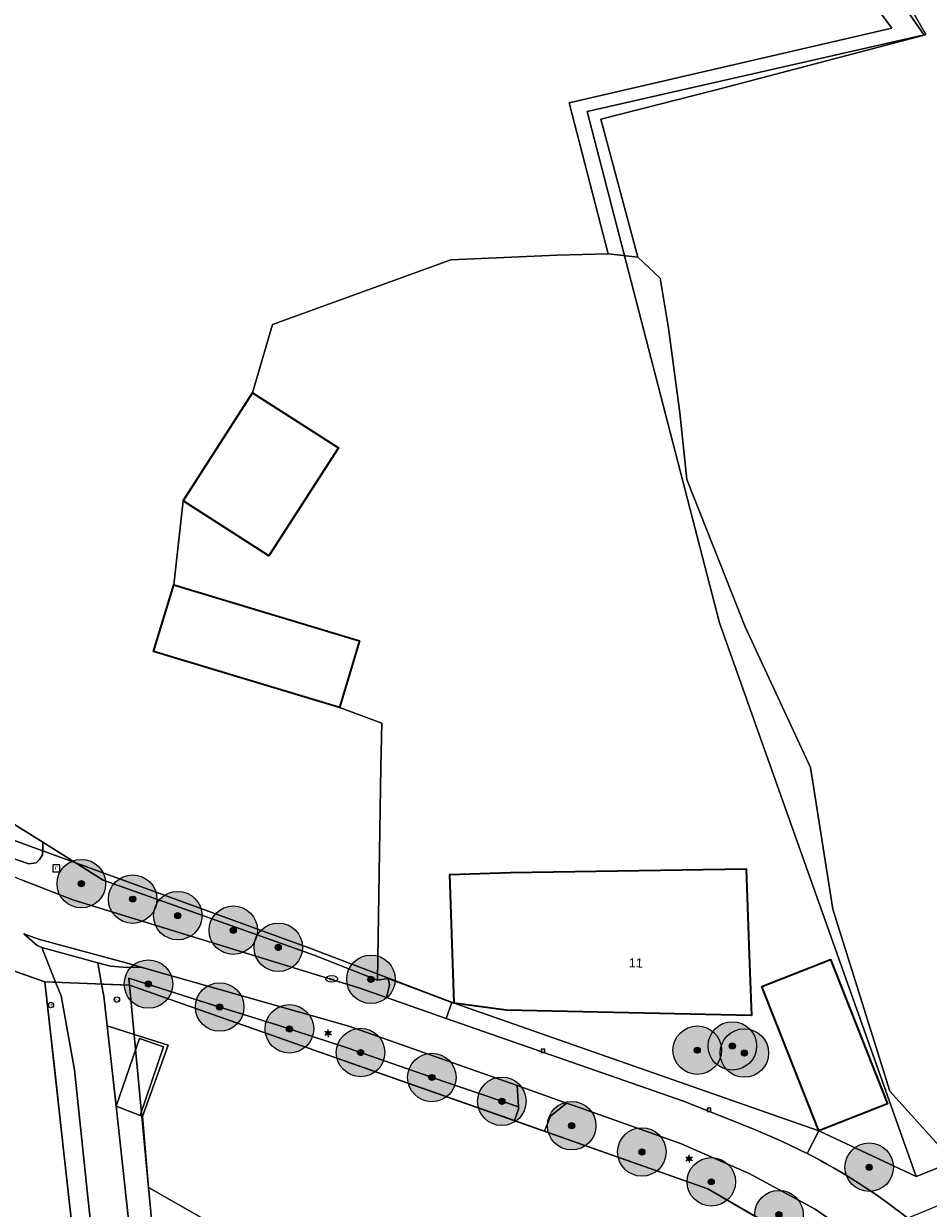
# Model space of a CAD drawing. Header units: millimetres. Extents: x 162876 to 168130, y 402614 to 405602.
# Tile 76 of 256: x 164856 to 164931, y 403471 to 403569. Entities that reach past the tile are written whole.
import ezdxf
from ezdxf.enums import TextEntityAlignment as Align

# ---------------------------------------------------------------- set-up
doc = ezdxf.new("R2010")
doc.units = ezdxf.units.MM
for name, color, linetype, lineweight in [('X-CA190022.004-UO-BGT_Ondergrond$0$GE_201_SHDHek_Lijn_GEM', 253, 'X-CA190022.004-UO-BGT_Ondergrond$0$Hekwerk', 9), ('X-CA190022.004-UO-BGT_Ondergrond$0$GE_203_VGOHaag_Lijn_GEM', 253, 'X-CA190022.004-UO-BGT_Ondergrond$0$Heg', 9), ('X-CA190022.004-UO-BGT_Ondergrond$0$GE_314_WGDRijbaanLokaleweg_Vlak_GEM', 253, 'Continuous', 9), ('X-CA190022.004-UO-BGT_Ondergrond$0$GE_322_WGDInrit_Vlak_GEM', 253, 'Continuous', 9), ('X-CA190022.004-UO-BGT_Ondergrond$0$GE_363_OWGBerm_openverharding_Vlak_GEM', 253, 'Continuous', 9), ('X-CA190022.004-UO-BGT_Ondergrond$0$GE_364_OWGBerm_halfverhard_Vlak_GEM', 253, 'Continuous', 9), ('X-CA190022.004-UO-BGT_Ondergrond$0$GE_367_OWGBerm_groenvoorziening_grasenk_GEM', 253, 'Continuous', 9), ('X-CA190022.004-UO-BGT_Ondergrond$0$GE_401_OTDErf_Vlak_GEM', 253, 'Continuous', 9), ('X-CA190022.004-UO-BGT_Ondergrond$0$GE_4502_GBKN_Huisnummer_Lijn_GEM', 7, 'Continuous', 9), ('X-CA190022.004-UO-BGT_Ondergrond$0$GE_457_BTDHoutwal_Vlak_GEM', 253, 'Continuous', 9), ('X-CA190022.004-UO-BGT_Ondergrond$0$GE_476_BTDGraslandagrarisch_Vlak_GEM', 253, 'Continuous', 9), ('X-CA190022.004-UO-BGT_Ondergrond$0$GE_477_BTDGroenvoorziening_Vlak_GEM', 253, 'Continuous', 9), ('X-CA190022.004-UO-BGT_Ondergrond$0$GE_491_VGOHaag_Inrichtend_Vlak_GEM', 253, 'Continuous', 9), ('X-CA190022.004-UO-BGT_Ondergrond$0$GE_523_WTDGreppel_drogesloot_Vlak_GEM', 253, 'Continuous', 9), ('X-CA190022.004-UO-BGT_Ondergrond$0$GE_601_PNDgrondvlakpand_Vlak_MV_GEM', 34, 'Continuous', 35), ('X-CA190022.004-UO-BGT_Ondergrond$0$GE_814_BRDVerkeersbord_Punt_GEM', 7, 'Continuous', 25), ('X-CA190022.004-UO-BGT_Ondergrond$0$GE_861_PALLichtmast_Punt_GEM', 202, 'Continuous', 25), ('X-CA190022.004-UO-BGT_Ondergrond$0$GE_882_PutBrandkraan_Punt_GEM', 150, 'Continuous', 25), ('X-CA190022.004-UO-BGT_Ondergrond$0$GE_885_PutInspectieofRioolput_Punt_GEM', 253, 'Continuous', 9), ('X-CA190022.004-UO-BGT_Ondergrond$0$GE_886_PutKolk_Punt_GEM', 253, 'Continuous', 9), ('X-CA190022.004-UO-BGT_Ondergrond$0$N-WE-RI-PUT_INSPECTIE-S', 253, 'Continuous', 9), ('X-CA190022.004-UO-DWM_Beplanting_v0.1$0$B-WE-GR-BOOM-S AFKOMSTIG UIT BGT', 252, 'Continuous', 0), ('X-CA190022.004-UO-KAD_Percelen$0$B-WE-KG-GRENS_PERCEEL-GV', 150, 'Continuous', 9)]:
    doc.layers.add(name, color=color, linetype=linetype, lineweight=lineweight)
doc.layers.add('X-CA190022.004-UO-DWM_Beplanting_v0.1$0$B-WE-GR-BOOM-S AFKOMSTIG UIT BOMENBESTAND GEMEENTE', color=252, linetype='Continuous')
doc.styles.add('X-CA190022.004-UO-BGT_Ondergrond$0$BGT_NAR', font='arial.ttf', dxfattribs={"height": 1})
doc.styles.add('X-CA190022.004-UO-BGT_Ondergrond$0$NLCS-ISO', font='NLCS-ISO.ttf')
doc.linetypes.add('X-CA190022.004-UO-BGT_Ondergrond$0$Heg', pattern='A,5,-1.5,[2,dgnlstyle-meierijstad.shx,S=0.007937,R=45,X=0,Y=0],-1.5', length=8)
doc.linetypes.add('X-CA190022.004-UO-BGT_Ondergrond$0$Hekwerk', pattern='A,5,-1.5,[2,dgnlstyle-Veghel.shx,S=0.007937,R=0,X=0,Y=0],-1.5', length=8)

# ---------------------------------------------------------------- blocks, each defined once
blk = doc.blocks.new('X-CA190022.004-UO-BGT_Ondergrond$0$SRI-KOLK-SO')
at = {"color": 0, "linetype": 'ByBlock', "lineweight": 18}
blk.add_lwpolyline([(-1.125, -1.125), (1.125, -1.125), (1.125, 1.125), (-1.125, 1.125)], close=True, dxfattribs=at)
at = {"color": 0, "linetype": 'ByBlock', "lineweight": 18, "style": 'X-CA190022.004-UO-BGT_Ondergrond$0$NLCS-ISO'}
blk.add_text('k', height=1.5, dxfattribs=at).set_placement((0, 0), align=Align.MIDDLE_CENTER)
blk = doc.blocks.new('X-CA190022.004-UO-BGT_Ondergrond$0$IMGEOKolk')
at = {"xscale": 5, "yscale": 5, "zscale": 5}
blk.add_blockref('X-CA190022.004-UO-BGT_Ondergrond$0$SRI-KOLK-SO', (0, 0), dxfattribs=at)
blk = doc.blocks.new('X-CA190022.004-UO-BGT_Ondergrond$0$SKL-WATER_BRANDKRAAN_BRANDPUT-SO')
at = {"color": 0, "linetype": 'ByBlock', "lineweight": 18}
blk.add_ellipse((0, 0), major_axis=(2.5, 0), ratio=0.54, dxfattribs=at)
at = {"color": 0, "linetype": 'ByBlock', "lineweight": 18, "style": 'X-CA190022.004-UO-BGT_Ondergrond$0$NLCS-ISO'}
blk.add_text('bk', height=1.5, dxfattribs=at).set_placement((0.16, 0), align=Align.MIDDLE_CENTER)
blk = doc.blocks.new('X-CA190022.004-UO-BGT_Ondergrond$0$IMGEOBrandkraanput')
at = {"xscale": 5, "yscale": 5, "zscale": 5}
blk.add_blockref('X-CA190022.004-UO-BGT_Ondergrond$0$SKL-WATER_BRANDKRAAN_BRANDPUT-SO', (0, 0), dxfattribs=at)
blk = doc.blocks.new('X-CA190022.004-UO-BGT_Ondergrond$0$SIE-WEG_PAAL_VERKEERSBORD-SO')
at = {"linetype": 'ByBlock', "lineweight": 18}
blk.add_circle((0, 0), 1.5, dxfattribs=at)
at = {"linetype": 'ByBlock', "lineweight": 18, "style": 'X-CA190022.004-UO-BGT_Ondergrond$0$NLCS-ISO'}
blk.add_text('vb', height=1.5, dxfattribs=at).set_placement((0, 0.13), align=Align.MIDDLE_CENTER)
blk = doc.blocks.new('X-CA190022.004-UO-BGT_Ondergrond$0$IMGEOVerkeersbord')
at = {"xscale": 5, "yscale": 5, "zscale": 5}
blk.add_blockref('X-CA190022.004-UO-BGT_Ondergrond$0$SIE-WEG_PAAL_VERKEERSBORD-SO', (0, 0), dxfattribs=at)
blk = doc.blocks.new('X-CA190022.004-UO-BGT_Ondergrond$0$SRI-PUT_INSPECTIEPUT_RIOOLPUT-SO')
at = {"color": 0, "linetype": 'ByBlock', "lineweight": 18}
blk.add_lwpolyline([(-1.12, -1.12), (1.12, -1.12), (1.12, 1.12), (-1.12, 1.12)], close=True, dxfattribs=at)
at = {"color": 0, "linetype": 'ByBlock', "lineweight": 18, "style": 'X-CA190022.004-UO-BGT_Ondergrond$0$NLCS-ISO'}
blk.add_text('r', height=1.5, dxfattribs=at).set_placement((0, 0.28), align=Align.MIDDLE_CENTER)
blk = doc.blocks.new('X-CA190022.004-UO-BGT_Ondergrond$0$IMGEOInspectierioolput')
at = {"layer": 'X-CA190022.004-UO-BGT_Ondergrond$0$N-WE-RI-PUT_INSPECTIE-S', "xscale": 10, "yscale": 10, "zscale": 10}
blk.add_blockref('X-CA190022.004-UO-BGT_Ondergrond$0$SRI-PUT_INSPECTIEPUT_RIOOLPUT-SO', (0, 0), dxfattribs=at)
blk = doc.blocks.new('X-CA190022.004-UO-BGT_Ondergrond$0$N-SIE-WEG_LICHTMAST-SO')
h = blk.add_hatch(color=256)
h.paths.add_polyline_path([(1.16, 0.5, 0.658505), (-1.16, 0.5)])
h.paths.add_polyline_path([(-1.16, -0.5, 0.658505), (1.16, -0.5)])
at = {"flags": 128}
for points in [[(-2.19, 1.27), (-1.1, 0.63)], [(-1.16, 0.5), (1.16, 0.5)], [(0, 1.27), (0, 2.53)], [(1.1, 0.63), (2.19, 1.27)], [(-2.19, -1.27), (-1.1, -0.63)], [(-1.16, -0.5), (1.16, -0.5)], [(0, -1.27), (0, -2.53)], [(2.19, -1.27), (1.1, -0.63)]]:
    blk.add_lwpolyline(points, dxfattribs=at)
at = {"ltscale": 0.5}
blk.add_circle((0, 0), 1.27, dxfattribs=at)
at = {"style": 'X-CA190022.004-UO-BGT_Ondergrond$0$NLCS-ISO'}
blk.add_attdef('TYPE', text='', height=1.8, dxfattribs=at).set_placement((0, 2.53), align=Align.BOTTOM_CENTER)
blk = doc.blocks.new('X-CA190022.004-UO-BGT_Ondergrond$0$IMGEOLichtmastpaal')
at = {"xscale": 5, "yscale": 5, "zscale": 5}
blk.add_blockref('X-CA190022.004-UO-BGT_Ondergrond$0$N-SIE-WEG_LICHTMAST-SO', (0, 6.4), dxfattribs=at)
blk = doc.blocks.new('X-CA190022.004-UO-DWM_Beplanting_v0.1$0$SGR-BOOM_01-SO')
at = {"linetype": 'ByBlock', "lineweight": 18}
h = blk.add_hatch(color=0, dxfattribs=at)
h.dxf.hatch_style = 1
edge = h.paths.add_edge_path()
edge.add_arc((0, 0), 0.25, 0, 360)
at = {"color": 0, "linetype": 'ByBlock', "lineweight": 18}
for radius in [2, 0.25]:
    blk.add_circle((0, 0), radius, dxfattribs=at)
blk = doc.blocks.new('X-CA190022.004-UO-DWM_Beplanting_v0.1$0$IMGEOBoom')
at = {"transparency": 33554457}
h = blk.add_hatch(color=256, dxfattribs=at)
h.dxf.hatch_style = 1
edge = h.paths.add_edge_path()
edge.add_arc((0, 0), 100, 0, 360)
edge = h.paths.add_edge_path(flags=17)
edge.add_arc((0, 0), 12.5, 0, 360)
h = blk.add_hatch()
h.set_pattern_fill('ANGLE', color=256)
h.set_pattern_definition([(0, (0, 0), (0, 6.985), [5.08, -1.905]), (90, (0, 0), (-6.985, 4e-16), [5.08, -1.905])])
edge = h.paths.add_edge_path(flags=17)
edge.add_arc((0, 0), 12.5, 0, 360)
at = {"xscale": 50, "yscale": 50, "zscale": 50}
blk.add_blockref('X-CA190022.004-UO-DWM_Beplanting_v0.1$0$SGR-BOOM_01-SO', (0, 0), dxfattribs=at)

msp = doc.modelspace()

# ---------------------------------------------------------------- linework, layer by layer
at = {"layer": 'X-CA190022.004-UO-BGT_Ondergrond$0$GE_201_SHDHek_Lijn_GEM'}
for p, q in [((164857.876, 403501.339), (164854.889, 403503.211)), ((164862.867, 403498.211), (164857.876, 403501.339)), ((164862.867, 403498.211), (164875.49, 403493.73)), ((164875.49, 403493.73), (164880.259, 403492.023)), ((164880.259, 403492.023), (164885.472, 403489.976))]:
    msp.add_line(p, q, dxfattribs=at)
at = {"layer": 'X-CA190022.004-UO-BGT_Ondergrond$0$GE_203_VGOHaag_Lijn_GEM'}
for p, q in [((164885.753, 403507.603), (164885.472, 403489.976)), ((164865.033, 403489.542), (164864.977, 403490.129)), ((164864.977, 403490.129), (164871.434, 403488.077)), ((164865.033, 403489.542), (164864.977, 403490.129)), ((164864.977, 403490.129), (164871.434, 403488.077)), ((164871.434, 403488.077), (164877.253, 403486.246)), ((164871.434, 403488.077), (164877.253, 403486.246)), ((164877.253, 403486.246), (164883.051, 403484.338)), ((164877.253, 403486.246), (164883.051, 403484.338)), ((164883.051, 403484.338), (164890.961, 403481.595)), ((164883.051, 403484.338), (164890.961, 403481.595)), ((164890.961, 403481.595), (164897.104, 403479.51)), ((164890.961, 403481.595), (164897.104, 403479.51))]:
    msp.add_line(p, q, dxfattribs=at)
at = {"layer": 'X-CA190022.004-UO-BGT_Ondergrond$0$GE_314_WGDRijbaanLokaleweg_Vlak_GEM', "flags": 128}
for points in [[(164849.45, 403501.48), (164851.936, 403500.024), (164856.119, 403498.253), (164860.35, 403496.6), (164884.04, 403489.29), (164886.233, 403488.525), (164891.154, 403486.808), (164910.72, 403479.98), (164916.523, 403477.659), (164918.743, 403476.711), (164920.915, 403475.659)], [(164857.52, 403493.35), (164864.96, 403491.33), (164866.075, 403491.013), (164864.505, 403491.026), (164863.464, 403491.106), (164862.425, 403491.384), (164857.796, 403492.658), (164857.424, 403492.813), (164856.308, 403493.795), (164857.52, 403493.35)], [(164926.095, 403467.899), (164925.6, 403468.29), (164921.589, 403471.078), (164916.13, 403474), (164910.48, 403476.49), (164901.8, 403479.56), (164901.063, 403479.821), (164896.994, 403481.26), (164883.11, 403486.17), (164866.075, 403491.013), (164864.96, 403491.33), (164857.52, 403493.35), (164856.308, 403493.795)], [(164869.825, 403427.584), (164865.083, 403427.02), (164865.527, 403427.87), (164865.922, 403428.627), (164864.796, 403438.978), (164864.735, 403439.533), (164863.473, 403453.96), (164862.494, 403463.715), (164861.594, 403472.05), (164860.502, 403482.569), (164859.39, 403488.66), (164858.936, 403489.798), (164857.796, 403492.658), (164862.425, 403491.384), (164862.732, 403489.638), (164862.91, 403488.63), (164863.18, 403486.203), (164863.92, 403479.557), (164865.637, 403463.889)]]:
    msp.add_lwpolyline(points, dxfattribs=at)
at = {"layer": 'X-CA190022.004-UO-BGT_Ondergrond$0$GE_314_WGDRijbaanLokaleweg_Vlak_GEM', "extrusion": (0, 0, -1)}
msp.add_arc((-164897.396, 403429.927), 51.426, 117.21594, 128.2287, dxfattribs=at)
at = {"layer": 'X-CA190022.004-UO-BGT_Ondergrond$0$GE_322_WGDInrit_Vlak_GEM', "flags": 128}
for points in [[(164886.356, 403490.097), (164891.617, 403488.132), (164891.154, 403486.808), (164886.233, 403488.525), (164886.482, 403489.587), (164886.356, 403490.097)], [(164865.417, 403485.488), (164868.22, 403484.592), (164866.102, 403478.713), (164865.898, 403478.792), (164867.848, 403484.455), (164865.862, 403485.139), (164863.92, 403479.557), (164863.18, 403486.203), (164865.417, 403485.488)], [(164867.848, 403484.455), (164865.898, 403478.792), (164863.92, 403479.557), (164865.862, 403485.139), (164867.848, 403484.455)], [(164901.063, 403479.821), (164899.744, 403478.738), (164899.256, 403477.5), (164896.779, 403478.393), (164897.115, 403479.326), (164897.104, 403479.51), (164896.994, 403481.26), (164901.063, 403479.821)]]:
    msp.add_lwpolyline(points, dxfattribs=at)
at = {"layer": 'X-CA190022.004-UO-BGT_Ondergrond$0$GE_363_OWGBerm_openverharding_Vlak_GEM', "flags": 128}
msp.add_lwpolyline([(164891.81, 403488.06), (164921.88, 403477.54), (164920.915, 403475.659), (164918.743, 403476.711), (164916.523, 403477.659), (164910.72, 403479.98), (164891.154, 403486.808), (164891.617, 403488.132), (164891.81, 403488.06)], dxfattribs=at)
at = {"layer": 'X-CA190022.004-UO-BGT_Ondergrond$0$GE_364_OWGBerm_halfverhard_Vlak_GEM', "flags": 128}
for points in [[(164866.075, 403491.013), (164883.11, 403486.17), (164896.994, 403481.26), (164897.104, 403479.51), (164890.961, 403481.595), (164883.051, 403484.338), (164877.253, 403486.246), (164871.434, 403488.077), (164864.977, 403490.129), (164865.033, 403489.542), (164862.732, 403489.638), (164862.425, 403491.384), (164863.464, 403491.106), (164864.505, 403491.026), (164866.075, 403491.013)], [(164865.033, 403489.542), (164865.417, 403485.488), (164863.18, 403486.203), (164862.91, 403488.63), (164862.732, 403489.638), (164865.033, 403489.542)]]:
    msp.add_lwpolyline(points, dxfattribs=at)
at = {"layer": 'X-CA190022.004-UO-BGT_Ondergrond$0$GE_367_OWGBerm_groenvoorziening_grasenk_GEM', "flags": 128}
for points in [[(164854.885, 403500.198), (164856.74, 403499.574), (164857.341, 403499.645), (164857.651, 403499.954), (164857.87, 403500.317), (164857.872, 403500.936), (164857.876, 403501.339), (164862.867, 403498.211), (164875.49, 403493.73), (164880.259, 403492.023), (164885.472, 403489.976), (164886.356, 403490.097), (164886.482, 403489.587), (164886.233, 403488.525), (164884.04, 403489.29), (164860.35, 403496.6), (164856.119, 403498.253)], [(164856.308, 403493.795), (164857.424, 403492.813), (164857.796, 403492.658), (164858.936, 403489.798), (164858.048, 403489.835), (164851.832, 403492)], [(164859.39, 403488.66), (164860.502, 403482.569), (164861.594, 403472.05), (164862.494, 403463.715), (164863.473, 403453.96), (164864.735, 403439.533), (164864.796, 403438.978), (164863.804, 403440.157), (164863.666, 403441.296), (164862.249, 403453.006), (164860.686, 403466.129), (164859.593, 403475.949), (164858.863, 403482.515), (164858.048, 403489.835), (164858.936, 403489.798), (164859.39, 403488.66)], [(164866.612, 403472.854), (164867.38, 403464.74), (164867.508, 403463.249), (164865.637, 403463.889), (164863.92, 403479.557), (164865.898, 403478.792), (164866.102, 403478.713), (164866.612, 403472.854)], [(164927.499, 403465.805), (164925.819, 403465.518), (164925.189, 403465.167), (164924.085, 403466.159), (164921.671, 403467.512), (164912.727, 403472.756), (164899.56, 403477.39), (164899.256, 403477.5), (164899.744, 403478.738), (164901.063, 403479.821), (164901.8, 403479.56)], [(164901.8, 403479.56), (164910.48, 403476.49), (164916.13, 403474), (164921.589, 403471.078), (164925.6, 403468.29), (164926.095, 403467.899)]]:
    msp.add_lwpolyline(points, dxfattribs=at)
at = {"layer": 'X-CA190022.004-UO-BGT_Ondergrond$0$GE_401_OTDErf_Vlak_GEM', "flags": 128}
for points in [[(164920.915, 403475.659), (164921.88, 403477.54), (164891.81, 403488.06), (164891.617, 403488.132), (164886.356, 403490.097), (164885.472, 403489.976), (164885.753, 403507.603), (164885.854, 403511.176), (164882.36, 403512.47), (164884.01, 403517.98), (164868.69, 403522.58), (164869.445, 403529.519), (164876.522, 403524.975), (164882.255, 403533.901), (164875.177, 403538.446), (164876.838, 403544.078), (164891.543, 403549.408), (164900.274, 403549.805), (164904.503, 403549.906), (164906.965, 403549.622), (164908.801, 403547.901), (164909.489, 403543.772), (164910.407, 403536.775), (164910.98, 403531.269), (164915.798, 403519.11), (164921.189, 403507.524)], [(164793.081, 403543.524), (164799.971, 403547.237), (164805.156, 403540.166), (164806.434, 403541.103), (164827.881, 403511.643), (164834.892, 403502.714), (164839.324, 403497.819), (164843.689, 403493.586), (164847.328, 403490.874), (164850.635, 403489.088), (164851.906, 403489.103), (164852.488, 403488.938), (164852.962, 403489.209), (164853.346, 403489.845), (164853.202, 403490.428), (164852.477, 403491.486), (164851.832, 403492), (164858.048, 403489.835), (164858.863, 403482.515), (164859.593, 403475.949), (164860.686, 403466.129)], [(164921.189, 403507.524), (164923.024, 403495.824), (164927.727, 403480.797), (164933.004, 403474.947), (164934.918, 403472.65), (164929.218, 403470.324)], [(164891.81, 403488.06), (164891.45, 403498.69), (164896.45, 403498.85), (164915.876, 403499.151), (164916.142, 403492.056), (164916.33, 403487.06), (164896.1, 403487.49), (164891.81, 403488.06)], [(164921.88, 403477.54), (164917.17, 403489.43), (164922.83, 403491.66), (164927.53, 403479.77), (164921.88, 403477.54)], [(164867.38, 403464.74), (164866.612, 403472.854), (164866.102, 403478.713), (164868.22, 403484.592), (164865.417, 403485.488), (164865.033, 403489.542), (164880.806, 403483.99), (164896.779, 403478.393), (164899.256, 403477.5), (164899.56, 403477.39), (164912.727, 403472.756), (164921.671, 403467.512)]]:
    msp.add_lwpolyline(points, dxfattribs=at)
at = {"layer": 'X-CA190022.004-UO-BGT_Ondergrond$0$GE_401_OTDErf_Vlak_GEM'}
msp.add_arc((164897.396, 403429.927), 51.426, 51.7713, 62.78406, dxfattribs=at)
at = {"layer": 'X-CA190022.004-UO-BGT_Ondergrond$0$GE_457_BTDHoutwal_Vlak_GEM', "flags": 128}
msp.add_lwpolyline([(164900.508, 403610.843), (164900.949, 403610.211), (164906.785, 403601.862), (164911.612, 403595.006), (164927.087, 403573.025), (164930.559, 403567.954), (164913.414, 403563.445), (164903.889, 403561.032), (164906.965, 403549.622), (164904.503, 403549.906), (164901.285, 403562.366), (164927.892, 403568.525), (164926.203, 403570.84), (164898.003, 403609.583), (164900.508, 403610.843)], dxfattribs=at)
at = {"layer": 'X-CA190022.004-UO-BGT_Ondergrond$0$GE_476_BTDGraslandagrarisch_Vlak_GEM', "flags": 128}
for points in [[(164984.542, 403526.669), (164994.34, 403501.148), (164995.635, 403497.774), (164995.617, 403497.416), (164986.179, 403493.565), (164934.918, 403472.65), (164933.004, 403474.947), (164927.727, 403480.797), (164923.024, 403495.824), (164921.189, 403507.524), (164915.798, 403519.11), (164910.98, 403531.269), (164910.407, 403536.775), (164909.489, 403543.772), (164908.801, 403547.901), (164906.965, 403549.622), (164903.889, 403561.032), (164913.414, 403563.445), (164930.559, 403567.954), (164927.087, 403573.025)], [(164926.203, 403570.84), (164927.892, 403568.525), (164901.285, 403562.366)], [(164901.285, 403562.366), (164904.503, 403549.906), (164900.274, 403549.805), (164891.543, 403549.408), (164876.838, 403544.078), (164875.177, 403538.446), (164869.445, 403529.519), (164868.69, 403522.58), (164867.02, 403517.08), (164882.36, 403512.47), (164885.854, 403511.176), (164885.753, 403507.603), (164885.472, 403489.976), (164880.259, 403492.023), (164875.49, 403493.73), (164862.867, 403498.211), (164857.876, 403501.339), (164854.889, 403503.211)]]:
    msp.add_lwpolyline(points, dxfattribs=at)
at = {"layer": 'X-CA190022.004-UO-BGT_Ondergrond$0$GE_477_BTDGroenvoorziening_Vlak_GEM', "flags": 128}
msp.add_lwpolyline([(164877.253, 403486.246), (164883.051, 403484.338), (164890.961, 403481.595), (164897.104, 403479.51), (164897.115, 403479.326), (164896.779, 403478.393), (164880.806, 403483.99), (164865.033, 403489.542), (164864.977, 403490.129), (164871.434, 403488.077), (164877.253, 403486.246)], dxfattribs=at)
at = {"layer": 'X-CA190022.004-UO-BGT_Ondergrond$0$GE_491_VGOHaag_Inrichtend_Vlak_GEM', "flags": 128}
msp.add_lwpolyline([(164865.033, 403489.542), (164864.977, 403490.129), (164871.434, 403488.077), (164877.253, 403486.246), (164883.051, 403484.338), (164890.961, 403481.595), (164897.104, 403479.51), (164897.115, 403479.326), (164896.779, 403478.393), (164880.806, 403483.99), (164865.033, 403489.542)], dxfattribs=at)
at = {"layer": 'X-CA190022.004-UO-BGT_Ondergrond$0$GE_523_WTDGreppel_drogesloot_Vlak_GEM', "flags": 128}
msp.add_lwpolyline([(164839.557, 403519.494), (164844.213, 403513.292), (164850.127, 403506.624), (164854.889, 403503.211), (164857.876, 403501.339), (164857.872, 403500.936), (164857.87, 403500.317), (164857.651, 403499.954), (164857.341, 403499.645), (164856.74, 403499.574), (164854.885, 403500.198), (164851.94, 403501.79), (164849.179, 403503.581), (164847.145, 403505.243), (164845.003, 403507.652), (164842.663, 403510.552), (164837.422, 403517.683), (164837.242, 403518.103), (164837.297, 403518.503), (164838.027, 403518.992), (164838.889, 403519.401), (164839.557, 403519.494)], dxfattribs=at)
at = {"layer": 'X-CA190022.004-UO-BGT_Ondergrond$0$GE_601_PNDgrondvlakpand_Vlak_MV_GEM', "flags": 128}
for points in [[(164875.177, 403538.446), (164882.255, 403533.901), (164876.522, 403524.975), (164869.445, 403529.519), (164875.177, 403538.446)], [(164868.69, 403522.58), (164884.01, 403517.98), (164882.36, 403512.47), (164867.02, 403517.08), (164868.69, 403522.58)], [(164896.45, 403498.85), (164915.876, 403499.151), (164916.142, 403492.056), (164916.33, 403487.06), (164896.1, 403487.49), (164891.81, 403488.06), (164891.45, 403498.69), (164896.45, 403498.85)], [(164921.88, 403477.54), (164917.17, 403489.43), (164922.83, 403491.66), (164927.53, 403479.77), (164921.88, 403477.54)]]:
    msp.add_lwpolyline(points, dxfattribs=at)
at = {"layer": 'X-CA190022.004-UO-KAD_Percelen$0$B-WE-KG-GRENS_PERCEEL-GV', "flags": 128}
for points in [[(164819.546, 403567.881), (164818.291, 403564.405), (164817.529, 403559.372), (164812.884, 403553.196), (164819.424, 403544.122), (164847.738, 403505.918), (164850.36, 403503.946), (164853.636, 403502.187), (164880.122, 403492.516), (164891.81, 403488.06), (164921.88, 403477.54), (164929.892, 403473.773), (164913.679, 403519.457), (164902.78, 403561.659), (164930.713, 403568.012), (164926.596, 403575.181), (164900.08, 403610.457), (164822.987, 403573.331)], [(164980.253, 403538.935), (164974.103, 403553.839), (164971.563, 403560.24), (164956.674, 403597.762), (164926.596, 403575.181), (164930.713, 403568.012), (164902.78, 403561.659), (164913.679, 403519.457), (164929.892, 403473.773), (164995.489, 403499.804), (164988.445, 403517.858), (164985.048, 403526.866), (164984.835, 403526.786), (164984.326, 403526.583), (164979.514, 403538.624), (164980.053, 403538.839)], [(164866.612, 403472.854), (164906.278, 403450.229), (164914.403, 403455.632), (164926.724, 403463.811), (164924.085, 403466.159), (164912.727, 403472.756), (164865.033, 403489.542)], [(164866.612, 403472.854), (164867.38, 403464.74), (164867.57, 403462.53), (164871.654, 403428.532), (164875.72, 403430.96), (164887.02, 403437.53), (164906.278, 403450.229)]]:
    msp.add_lwpolyline(points, close=True, dxfattribs=at)
for points in [[(165012.464, 403506.542), (164999.089, 403501.233), (164995.489, 403499.804), (164929.892, 403473.773), (164921.88, 403477.54), (164891.81, 403488.06), (164880.122, 403492.516), (164853.636, 403502.187), (164850.36, 403503.946), (164847.738, 403505.918), (164819.424, 403544.122), (164812.884, 403553.196), (164799.538, 403571.715), (164789.551, 403566.923), (164790.783, 403565.26), (164802.649, 403548.73), (164808.436, 403540.853), (164833.316, 403507.004), (164848.867, 403493.07), (164858.048, 403489.835), (164865.033, 403489.542), (164912.727, 403472.756), (164924.085, 403466.159)], [(164860.969, 403463.589), (164858.048, 403489.835), (164848.867, 403493.07), (164833.316, 403507.004), (164808.436, 403540.853), (164802.649, 403548.73), (164793.081, 403543.524), (164789.839, 403542.878), (164787.928, 403542.792), (164774.138, 403545.724), (164771.263, 403545.786), (164766.236, 403544.544), (164758.78, 403541.048), (164619.909, 403474.821)], [(164867.38, 403464.74), (164866.612, 403472.854), (164865.033, 403489.542), (164858.048, 403489.835), (164860.969, 403463.589)]]:
    msp.add_lwpolyline(points, dxfattribs=at)

# ---------------------------------------------------------------- block references
at = {"layer": 'X-CA190022.004-UO-BGT_Ondergrond$0$GE_814_BRDVerkeersbord_Punt_GEM', "xscale": 0.03, "yscale": 0.03, "zscale": 0.02}
for p in [(164858.549, 403487.905), (164863.995, 403488.365)]:
    msp.add_blockref('X-CA190022.004-UO-BGT_Ondergrond$0$IMGEOVerkeersbord', p, dxfattribs=at)
at = {"layer": 'X-CA190022.004-UO-BGT_Ondergrond$0$GE_861_PALLichtmast_Punt_GEM', "xscale": 0.025, "yscale": 0.025, "zscale": 0.025}
for p in [(164881.404, 403485.427), (164911.174, 403475.064)]:
    msp.add_blockref('X-CA190022.004-UO-BGT_Ondergrond$0$IMGEOLichtmastpaal', p, dxfattribs=at)
at = {"layer": 'X-CA190022.004-UO-BGT_Ondergrond$0$GE_882_PutBrandkraan_Punt_GEM', "xscale": 0.04, "yscale": 0.04, "zscale": 0.02}
msp.add_blockref('X-CA190022.004-UO-BGT_Ondergrond$0$IMGEOBrandkraanput', (164881.704, 403490.073), dxfattribs=at)
at = {"layer": 'X-CA190022.004-UO-BGT_Ondergrond$0$GE_885_PutInspectieofRioolput_Punt_GEM', "xscale": 0.025, "yscale": 0.025, "zscale": 0.025}
msp.add_blockref('X-CA190022.004-UO-BGT_Ondergrond$0$IMGEOInspectierioolput', (164859.003, 403499.193), dxfattribs=at)
at = {"layer": 'X-CA190022.004-UO-BGT_Ondergrond$0$GE_886_PutKolk_Punt_GEM', "xscale": 0.025, "yscale": 0.025, "zscale": 0.025}
for p in [(164899.13, 403484.129), (164912.82, 403479.261)]:
    msp.add_blockref('X-CA190022.004-UO-BGT_Ondergrond$0$IMGEOKolk', p, dxfattribs=at)
at = {"layer": 'X-CA190022.004-UO-DWM_Beplanting_v0.1$0$B-WE-GR-BOOM-S AFKOMSTIG UIT BGT', "xscale": 0.02, "yscale": 0.02, "zscale": 0.02}
for p in [(164861.061, 403497.929), (164865.294, 403496.651), (164869.013, 403495.291), (164873.589, 403494.085), (164877.303, 403492.677), (164884.943, 403490.034), (164866.593, 403489.64), (164872.468, 403487.743), (164878.22, 403485.944), (164884.087, 403483.994), (164911.852, 403484.184), (164914.747, 403484.538), (164915.739, 403483.948), (164889.968, 403481.933), (164895.741, 403479.968), (164901.498, 403477.951), (164907.286, 403475.783), (164926.031, 403474.525), (164913.008, 403473.321), (164918.589, 403470.614)]:
    msp.add_blockref('X-CA190022.004-UO-DWM_Beplanting_v0.1$0$IMGEOBoom', p, dxfattribs=at)
at = {"layer": 'X-CA190022.004-UO-DWM_Beplanting_v0.1$0$B-WE-GR-BOOM-S AFKOMSTIG UIT BOMENBESTAND GEMEENTE', "xscale": 0.02, "yscale": 0.02, "zscale": 0.02}
for p in [(164861.061, 403497.929), (164865.294, 403496.651), (164869.013, 403495.291)]:
    msp.add_blockref('X-CA190022.004-UO-DWM_Beplanting_v0.1$0$IMGEOBoom', p, dxfattribs=at)

# ---------------------------------------------------------------- texts
at = {"layer": 'X-CA190022.004-UO-BGT_Ondergrond$0$GE_4502_GBKN_Huisnummer_Lijn_GEM', "style": 'X-CA190022.004-UO-BGT_Ondergrond$0$BGT_NAR'}
msp.add_text('11', height=0.75, rotation=358.8, dxfattribs=at).set_placement((164906.786, 403491.389), align=Align.MIDDLE_CENTER)

doc.saveas('drawing.dxf')
